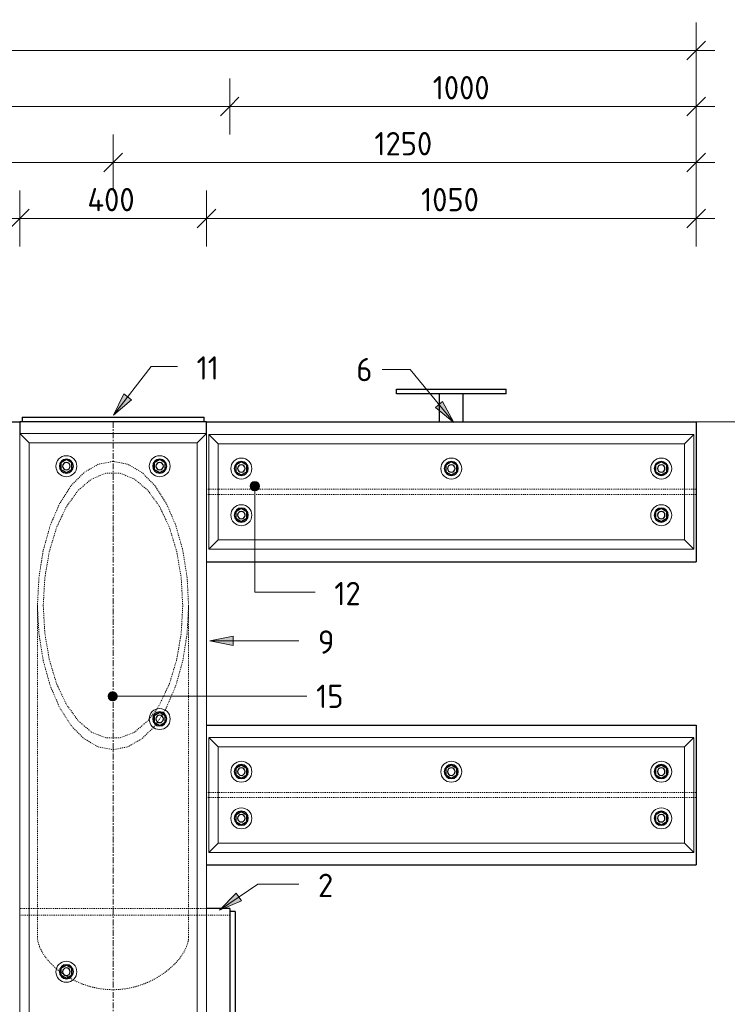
# Model space of a CAD drawing. Header units: millimetres. Extents: x -102180 to -55092, y -1328 to 109139.
# Tile 17 of 42: x -74219 to -72703, y 1461 to 3572. Entities that reach past the tile are written whole.
import ezdxf

# ---------------------------------------------------------------- set-up
doc = ezdxf.new("R2010")
doc.units = ezdxf.units.MM
doc.linetypes.add('Grid Line', pattern=[22.225, 12.7, -3.175, 3.175, -3.175])
doc.linetypes.add('XX-HIDDEN', pattern=[4, 2, -2])
for name, color, linetype, lineweight in [('Multi-Category Tags', 50, 'Continuous', 18), ('Multi-Category Tags-1', 7, 'Continuous', 18), ('N-CO-BC-BETONVORM-G', 50, 'Continuous', 25), ('N-CO-BC-BETONVORM-G-1', 50, 'XX-HIDDEN', 18), ('N-CO-BC-BETONVORM-GN', 10, 'XX-HIDDEN', 18), ('N-CO-KC-KUNSTSTOFVORM-G', 7, 'Continuous', 13), ('N-CO-SC-STAALVORM-G', 10, 'Continuous', 25), ('X-XX-AL-CONSTRUCTIELIJN-G-2', 7, 'Grid Line', 18), ('X-XX-AL-M', 7, 'Continuous', 18), ('X-XX-AL-M-20', 7, 'Continuous', 18), ('X-XX-AL-T25-1', 7, 'Continuous', 13)]:
    doc.layers.add(name, color=color, linetype=linetype, lineweight=lineweight)
doc.styles.add('NLCS-ISO', font='NLCS-ISO.ttf', dxfattribs={"height": 50})
doc.dimstyles.new('2_5_NLCS_diagonal', dxfattribs={"dimscale": 304.8, "dimtxt": 50.137748, "dimasz": 0.131234, "dimexe": 0.19685, "dimexo": 0.0625, "dimgap": 0, "dimtad": 1, "dimdec": 0, "dimzin": 0, "dimdsep": 46, "dimtxsty": 'NLCS-ISO', "dimblk1": 'OBLIQUE', "dimblk2": 'OBLIQUE', "dimsah": 1, "dimcen": 0.09, "dimdle": 0.131234, "dimazin": 0, "dimtfac": 1, "dimtdec": 4, "dimtix": 1, "dimtmove": 0, "dimatfit": 3, "dimfxl": 0.19685, "dimfxlon": 1, "dimtvp": 1, "dimtolj": 1, "dimtzin": 0, "dimarcsym": 2})

# ---------------------------------------------------------------- blocks, each defined once
blk = doc.blocks.new('GM_afdekklepje - GM_afdekklepje-3582460-Section 7')
at = {"layer": 'N-CO-SC-STAALVORM-G'}
for p, q in [((-267422.7, 2720), (-267422.7, 2710)), ((-267422.7, 2720), (-267395.7, 2720)), ((-267395.7, 2720), (-267059.7, 2720)), ((-267059.7, 2720), (-267032.7, 2720)), ((-267032.7, 2710), (-267032.7, 2720))]:
    blk.add_line(p, q, dxfattribs=at)
blk = doc.blocks.new('GM_Hakorit_2850 - GM_Hakorit_2850-3594086-Section 7')
at = {"layer": 'N-CO-KC-KUNSTSTOFVORM-G'}
for p, q in [((-259927.7, 2685), (-259527.8, 2685)), ((-259907.7, 2665), (-259927.7, 2685)), ((-259927.7, 2684.9), (-259927.7, -164.9)), ((-259527.7, 2685), (-259547.7, 2665)), ((-259527.7, 2684.9), (-259527.7, -164.9)), ((-259547.7, 2665), (-259907.7, 2665)), ((-259907.7, 2665), (-259907.7, -145)), ((-259547.7, 2665), (-259547.7, -145))]:
    blk.add_line(p, q, dxfattribs=at)
for centre, start, end in [((-259827.7, 2615), 90, 270), ((-259827.7, 2615), 270, 90), ((-259627.7, 2615), 90, 270), ((-259627.7, 2615), 270, 90), ((-259627.7, 2073), 90, 270), ((-259627.7, 2073), 270, 90), ((-259827.7, 1531), 90, 270), ((-259827.7, 1531), 270, 90)]:
    blk.add_arc(centre, 22.5, start, end, dxfattribs=at)
blk = doc.blocks.new('GM_Hakorit_1120 - GM_Hakorit_1120-3596844-Section 7')
at = {"layer": 'N-CO-KC-KUNSTSTOFVORM-G'}
for p, q in [((-267432.8, 2683), (-268472.7, 2683)), ((-268472.7, 2683), (-268452.7, 2663)), ((-268472.7, 2437.1), (-268472.7, 2682.9)), ((-267452.7, 2663), (-267432.7, 2683)), ((-267432.7, 2682.9), (-267432.7, 2437.1)), ((-267452.7, 2663), (-268452.7, 2663)), ((-268452.7, 2663), (-268452.7, 2457)), ((-267452.7, 2457), (-267452.7, 2663)), ((-268452.7, 2457), (-268472.7, 2437)), ((-267452.7, 2457), (-268452.7, 2457)), ((-267432.7, 2437), (-267452.7, 2457)), ((-267432.8, 2437), (-268472.7, 2437))]:
    blk.add_line(p, q, dxfattribs=at)
for centre, start, end in [((-268402.7, 2610), 0, 180), ((-267952.7, 2610), 360, 180), ((-267502.7, 2610), 0, 180), ((-268402.7, 2610), 180, 0), ((-267952.7, 2610), 180, 360), ((-267502.7, 2610), 180, 0), ((-268402.7, 2510), 0, 180), ((-267502.7, 2510), 0, 180), ((-268402.7, 2510), 180, 0), ((-267502.7, 2510), 180, 0)]:
    blk.add_arc(centre, 22.5, start, end, dxfattribs=at)
blk = doc.blocks.new('GM_Bouten_Moeren_Zeskant - M16-3610774-Section 7')
at = {"layer": 'N-CO-SC-STAALVORM-G'}
for p, q in [((-264777.7, 2623.9), (-264789.7, 2616.9)), ((-264765.7, 2616.9), (-264777.7, 2623.9)), ((-264789.7, 2616.9), (-264789.7, 2603.1)), ((-264789.7, 2603.1), (-264777.7, 2596.1)), ((-264777.7, 2596.1), (-264765.7, 2603.1)), ((-264765.7, 2603.1), (-264765.7, 2616.9))]:
    blk.add_line(p, q, dxfattribs=at)
for radius, start, end in [(15, 0, 180), (8, 0, 180), (15, 180, 0), (8, 180, 0)]:
    blk.add_arc((-264777.7, 2610), radius, start, end, dxfattribs=at)
blk = doc.blocks.new('SF_Stalen afdekplaat2 - SF_Stalen afdekplaat-3629000-Section 7')
at = {"layer": 'N-CO-SC-STAALVORM-G'}
for p, q in [((-259465.7, 1660), (-259477.7, 1660)), ((-259465.7, 1660), (-259465.7, 1410.1)), ((-259465.7, 1109.9), (-259465.7, 860)), ((-259477.7, 860), (-259465.7, 860))]:
    blk.add_line(p, q, dxfattribs=at)
blk = doc.blocks.new('GM_Bouten_Moeren_Zeskant - M16-3699453-Section 7')
at = {"layer": 'N-CO-SC-STAALVORM-G'}
for p, q in [((-259002.7, 2624.1), (-259014.7, 2617.2)), ((-258990.7, 2617.2), (-259002.7, 2624.1)), ((-259014.7, 2617.2), (-259014.7, 2603.3)), ((-259014.7, 2603.3), (-259002.7, 2596.4)), ((-259002.7, 2596.4), (-258990.7, 2603.3)), ((-258990.7, 2603.3), (-258990.7, 2617.2))]:
    blk.add_line(p, q, dxfattribs=at)
for radius, start, end in [(15, 0, 180), (8, 0, 180), (15, 180, 0), (8, 180, 0)]:
    blk.add_arc((-259002.7, 2610.2), radius, start, end, dxfattribs=at)
blk = doc.blocks.new('GM_Bevestigingsplaat radardetector2 - GM_Bevestigingsplaat radardetector2-3834855-Section 7')
at = {"layer": 'N-CO-SC-STAALVORM-G'}
for p, q in [((-259120.2, 2780), (-258885.2, 2780)), ((-259120.2, 2770), (-259120.2, 2780)), ((-258885.2, 2770), (-259120.2, 2770)), ((-259027.7, 2710), (-259027.7, 2770)), ((-258977.7, 2770), (-258977.7, 2710)), ((-258885.2, 2770), (-258885.2, 2780))]:
    blk.add_line(p, q, dxfattribs=at)
blk = doc.blocks.new('NLI_Balk_Buis - ø813_14_2-3568875-Section 7')
at = {"layer": 'N-CO-BC-BETONVORM-GN'}
for p, q in [((-259907.8, 1666.5), (-259927.7, 1666.5)), ((-259927.7, 1652.3), (-259907.8, 1652.3)), ((-259889.7, 1666.5), (-259907.7, 1666.5)), ((-259907.7, 1652.3), (-259889.7, 1652.3)), ((-259565.8, 1666.5), (-259889.6, 1666.5)), ((-259889.6, 1652.3), (-259565.8, 1652.3)), ((-259547.8, 1666.5), (-259565.7, 1666.5)), ((-259565.7, 1652.3), (-259547.8, 1652.3)), ((-259527.8, 1666.5), (-259547.7, 1666.5)), ((-259547.7, 1652.3), (-259527.8, 1652.3)), ((-259527.7, 1652.3), (-259477.7, 1652.3))]:
    blk.add_line(p, q, dxfattribs=at)
at = {"layer": 'N-CO-SC-STAALVORM-G'}
for p, q in [((-259477.7, 1666.5), (-259527.7, 1666.5)), ((-259477.7, 1666.5), (-259477.7, 1652.4)), ((-259477.7, 1652.3), (-259477.7, 1410.1))]:
    blk.add_line(p, q, dxfattribs=at)
blk = doc.blocks.new('NLI_Balk_H - HEB300-V11-Section 7')
at = {"layer": 'N-CO-BC-BETONVORM-GN'}
for p, q in [((-259522.7, 2565.5), (-259527.7, 2565.5)), ((-259502.8, 2565.5), (-259522.7, 2565.5)), ((-258502.8, 2565.5), (-259502.7, 2565.5)), ((-258482.8, 2565.5), (-258502.7, 2565.5)), ((-258477.7, 2565.5), (-258482.7, 2565.5)), ((-259522.7, 2554.5), (-259527.7, 2554.5)), ((-259502.8, 2554.5), (-259522.7, 2554.5)), ((-258502.8, 2554.5), (-259502.7, 2554.5)), ((-258482.8, 2554.5), (-258502.7, 2554.5)), ((-258477.7, 2554.5), (-258482.7, 2554.5))]:
    blk.add_line(p, q, dxfattribs=at)
blk = doc.blocks.new('DIMBLOCK30-Section 7')
at = {"layer": 'X-XX-AL-M-20'}
for p, q in [((-82769.2, 3446.4), (-82769.2, 3566.4)), ((-72769.2, 3446.4), (-72769.2, 3566.4)), ((-82769.2, 3506.4), (-82749.2, 3526.4)), ((-72769.2, 3506.4), (-72749.2, 3526.4)), ((-82809.2, 3506.4), (-72729.2, 3506.4)), ((-82769.2, 3506.4), (-82789.2, 3486.4)), ((-82769.2, 3506.4), (-82769.2, 3446.4)), ((-72769.2, 3506.4), (-72789.2, 3486.4)), ((-72769.2, 3506.4), (-72769.2, 3446.4))]:
    blk.add_line(p, q, dxfattribs=at)
at = {"layer": 'X-XX-AL-M-20', "color": 0, "insert": (-77851.5, 3571.6), "char_height": 50, "width": 197.524, "attachment_point": 1, "line_spacing_factor": 1.135194, "style": 'NLCS-ISO'}
blk.add_mtext('10000', dxfattribs=at)
blk = doc.blocks.new('_Oblique')
at = {"color": 0, "linetype": 'ByBlock', "lineweight": -2}
blk.add_line((-0.5, -0.5), (0.5, 0.5), dxfattribs=at)
blk = doc.blocks.new('DIMBLOCK32-Section 7')
at = {"layer": 'X-XX-AL-M-20'}
for p, q in [((-81719.2, 3326.4), (-81719.2, 3446.4)), ((-73769.2, 3326.4), (-73769.2, 3446.4)), ((-81719.2, 3386.4), (-81699.2, 3406.4)), ((-73769.2, 3386.4), (-73749.2, 3406.4)), ((-81719.2, 3386.4), (-81739.2, 3366.4)), ((-81719.2, 3386.4), (-73769.2, 3386.4)), ((-81719.2, 3386.4), (-81719.2, 3326.4)), ((-73769.2, 3386.4), (-73789.2, 3366.4)), ((-73769.2, 3386.4), (-73769.2, 3326.4))]:
    blk.add_line(p, q, dxfattribs=at)
at = {"layer": 'X-XX-AL-M-20', "color": 0, "insert": (-77814.2, 3451.6), "char_height": 50, "width": 168.009, "attachment_point": 1, "line_spacing_factor": 1.135194, "style": 'NLCS-ISO'}
blk.add_mtext('7950', dxfattribs=at)
blk = doc.blocks.new('DIMBLOCK33-Section 7')
at = {"layer": 'X-XX-AL-M-20'}
for p, q in [((-73769.2, 3326.4), (-73769.2, 3446.4)), ((-72769.2, 3326.4), (-72769.2, 3446.4)), ((-73769.2, 3386.4), (-73749.2, 3406.4)), ((-72769.2, 3386.4), (-72749.2, 3406.4)), ((-73769.2, 3386.4), (-73789.2, 3366.4)), ((-73769.2, 3386.4), (-72729.2, 3386.4)), ((-73769.2, 3386.4), (-73769.2, 3326.4)), ((-72769.2, 3386.4), (-72789.2, 3366.4)), ((-72769.2, 3386.4), (-72769.2, 3326.4))]:
    blk.add_line(p, q, dxfattribs=at)
at = {"layer": 'X-XX-AL-M-20', "color": 0, "insert": (-73334, 3451.6), "char_height": 50, "width": 155.522, "attachment_point": 1, "line_spacing_factor": 1.135194, "style": 'NLCS-ISO'}
blk.add_mtext('1000', dxfattribs=at)
blk = doc.blocks.new('DIMBLOCK40-Section 7')
at = {"layer": 'X-XX-AL-M-20'}
for p, q in [((-75319.2, 3086.4), (-75319.2, 3206.4)), ((-74219.2, 3086.4), (-74219.2, 3206.4)), ((-75319.2, 3146.4), (-75339.2, 3126.4)), ((-75319.2, 3146.4), (-75299.2, 3166.4)), ((-75319.2, 3146.4), (-74219.2, 3146.4)), ((-75319.2, 3146.4), (-75319.2, 3086.4)), ((-74219.2, 3146.4), (-74239.2, 3126.4)), ((-74219.2, 3146.4), (-74199.2, 3166.4)), ((-74219.2, 3146.4), (-74219.2, 3086.4))]:
    blk.add_line(p, q, dxfattribs=at)
at = {"layer": 'X-XX-AL-M-20', "color": 0, "insert": (-74828.8, 3211.6), "char_height": 50, "width": 143.034, "attachment_point": 1, "line_spacing_factor": 1.135194, "style": 'NLCS-ISO'}
blk.add_mtext('1100', dxfattribs=at)
blk = doc.blocks.new('DIMBLOCK41-Section 7')
at = {"layer": 'X-XX-AL-M-20'}
for p, q in [((-74219.2, 3086.4), (-74219.2, 3206.4)), ((-73819.2, 3086.4), (-73819.2, 3206.4)), ((-74219.2, 3146.4), (-74239.2, 3126.4)), ((-74219.2, 3146.4), (-74199.2, 3166.4)), ((-74219.2, 3146.4), (-73819.2, 3146.4)), ((-74219.2, 3146.4), (-74219.2, 3086.4)), ((-73819.2, 3146.4), (-73839.2, 3126.4)), ((-73819.2, 3146.4), (-73799.2, 3166.4)), ((-73819.2, 3146.4), (-73819.2, 3086.4))]:
    blk.add_line(p, q, dxfattribs=at)
at = {"layer": 'X-XX-AL-M-20', "color": 0, "insert": (-74074.1, 3211.6), "char_height": 50, "width": 131.683, "attachment_point": 1, "line_spacing_factor": 1.135194, "style": 'NLCS-ISO'}
blk.add_mtext('400', dxfattribs=at)
blk = doc.blocks.new('DIMBLOCK42-Section 7')
at = {"layer": 'X-XX-AL-M-20'}
for p, q in [((-73819.2, 3086.4), (-73819.2, 3206.4)), ((-72769.2, 3086.4), (-72769.2, 3206.4)), ((-73819.2, 3146.4), (-73839.2, 3126.4)), ((-73819.2, 3146.4), (-73799.2, 3166.4)), ((-73819.2, 3146.4), (-72729.2, 3146.4)), ((-73819.2, 3146.4), (-73819.2, 3086.4)), ((-72769.2, 3146.4), (-72789.2, 3126.4)), ((-72769.2, 3146.4), (-72749.2, 3166.4)), ((-72769.2, 3146.4), (-72769.2, 3086.4))]:
    blk.add_line(p, q, dxfattribs=at)
at = {"layer": 'X-XX-AL-M-20', "color": 0, "insert": (-73359, 3211.6), "char_height": 50, "width": 155.522, "attachment_point": 1, "line_spacing_factor": 1.135194, "style": 'NLCS-ISO'}
blk.add_mtext('1050', dxfattribs=at)
blk = doc.blocks.new('DIMBLOCK57-Section 7')
at = {"layer": 'X-XX-AL-M-20'}
for p, q in [((-75519.2, 3206.4), (-75519.2, 3326.4)), ((-74019.2, 3206.4), (-74019.2, 3326.4)), ((-75519.2, 3266.4), (-75499.2, 3286.4)), ((-74019.2, 3266.4), (-73999.2, 3286.4)), ((-75519.2, 3266.4), (-75539.2, 3246.4)), ((-75519.2, 3266.4), (-74019.2, 3266.4)), ((-75519.2, 3266.4), (-75519.2, 3206.4)), ((-74019.2, 3266.4), (-74039.2, 3246.4)), ((-74019.2, 3266.4), (-74019.2, 3206.4))]:
    blk.add_line(p, q, dxfattribs=at)
at = {"layer": 'X-XX-AL-M-20', "color": 0, "insert": (-74834, 3331.6), "char_height": 50, "width": 155.522, "attachment_point": 1, "line_spacing_factor": 1.135194, "style": 'NLCS-ISO'}
blk.add_mtext('1500', dxfattribs=at)
blk = doc.blocks.new('DIMBLOCK58-Section 7')
at = {"layer": 'X-XX-AL-M-20'}
for p, q in [((-74019.2, 3206.4), (-74019.2, 3326.4)), ((-72769.2, 3206.4), (-72769.2, 3326.4)), ((-74019.2, 3266.4), (-73999.2, 3286.4)), ((-72769.2, 3266.4), (-72749.2, 3286.4)), ((-74019.2, 3266.4), (-74039.2, 3246.4)), ((-74019.2, 3266.4), (-72729.2, 3266.4)), ((-74019.2, 3266.4), (-74019.2, 3206.4)), ((-72769.2, 3266.4), (-72789.2, 3246.4)), ((-72769.2, 3266.4), (-72769.2, 3206.4))]:
    blk.add_line(p, q, dxfattribs=at)
at = {"layer": 'X-XX-AL-M-20', "color": 0, "insert": (-73459, 3331.6), "char_height": 50, "width": 155.522, "attachment_point": 1, "line_spacing_factor": 1.135194, "style": 'NLCS-ISO'}
blk.add_mtext('1250', dxfattribs=at)

msp = doc.modelspace()

# ---------------------------------------------------------------- hatches: boundary and pattern name
at = {"layer": 'Multi-Category Tags'}
for points in [[(-74018.4, 2724.3), (-73979.9, 2757.6), (-73995.7, 2769.9)], [(-73811.6, 2240.9), (-73761.6, 2230.9), (-73761.6, 2250.9)], [(-73790.7, 1663.4), (-73743.7, 1683.2), (-73755, 1699.7)]]:
    msp.add_hatch(color=256, dxfattribs=at).paths.add_polyline_path(points, flags=0)
h = msp.add_hatch(color=256, dxfattribs=at)
edge = h.paths.add_edge_path(flags=0)
edge.add_arc((-73715.3, 2572.1), 10, 0, 360)
at = {"layer": 'X-XX-AL-T25-1'}
msp.add_hatch(color=256, dxfattribs=at).paths.add_polyline_path([(-73288.8, 2708.6), (-73312.9, 2753.5), (-73328.3, 2740.8)], flags=0)
h = msp.add_hatch(color=256, dxfattribs=at)
edge = h.paths.add_edge_path(flags=0)
edge.add_arc((-74019.9, 2121.7), 10, 0, 360)

# ---------------------------------------------------------------- linework, layer by layer
at = {"layer": 'Multi-Category Tags'}
for p, q in [((-74018.4, 2724.3), (-73937.5, 2828.5)), ((-73937.5, 2828.5), (-73881.2, 2828.5)), ((-73995.7, 2769.9), (-74018.4, 2724.3)), ((-73979.9, 2757.6), (-73995.7, 2769.9)), ((-74018.4, 2724.3), (-73979.9, 2757.6)), ((-73715.3, 2572.1), (-73715.3, 2344.8)), ((-73715.3, 2344.8), (-73586, 2344.8)), ((-73761.6, 2250.9), (-73811.6, 2240.9)), ((-73811.6, 2240.9), (-73761.6, 2230.9)), ((-73811.6, 2240.9), (-73621, 2240.9)), ((-73761.6, 2230.9), (-73761.6, 2250.9)), ((-73790.7, 1663.4), (-73708.7, 1719.1)), ((-73708.7, 1719.1), (-73621, 1719.1)), ((-73755, 1699.7), (-73790.7, 1663.4)), ((-73743.7, 1683.2), (-73755, 1699.7)), ((-73790.7, 1663.4), (-73743.7, 1683.2))]:
    msp.add_line(p, q, dxfattribs=at)
msp.add_circle((-73715.3, 2572.1), 10, dxfattribs=at)
at = {"layer": 'N-CO-BC-BETONVORM-GN'}
for p, q in [((-74181.2, 2316.2), (-74181.2, 1606.2)), ((-73857.3, 1606.2), (-73857.3, 2316.2)), ((-73941.6, 2072.6), (-73925.5, 2094.2)), ((-73907.7, 2092.1), (-73911.3, 2085.8)), ((-73914.9, 2079.8), (-73923.8, 2066.6)), ((-73912.9, 2083.2), (-73914.9, 2079.9)), ((-73911.4, 2085.7), (-73912.8, 2083.3)), ((-73926.2, 2063.2), (-73927.8, 2061.1)), ((-73923.8, 2066.5), (-73926.2, 2063.3))]:
    msp.add_line(p, q, dxfattribs=at)
at = {"layer": 'N-CO-BC-BETONVORM-GN', "flags": 128}
for points in [[(-74181.2, 2316.2), (-74178, 2376.5), (-74168.8, 2434.5), (-74153.9, 2487.9), (-74133.7, 2534.8), (-74109.2, 2573.2), (-74081.2, 2601.7), (-74050.8, 2619.3), (-74019.2, 2625.3), (-73987.6, 2619.3), (-73957.2, 2601.7), (-73929.2, 2573.2), (-73904.7, 2534.8), (-73884.6, 2487.9), (-73869.6, 2434.5), (-73860.4, 2376.5), (-73857.3, 2316.2)], [(-73869.8, 2316.2), (-73873, 2375.5), (-73882.7, 2432.2), (-73898.3, 2483.9), (-73919.2, 2528.2), (-73944.5, 2563.2), (-73973, 2587.5), (-74003.6, 2599.8), (-74034.8, 2599.8), (-74065.4, 2587.5), (-74093.9, 2563.2), (-74119.2, 2528.2), (-74140.1, 2483.9), (-74155.7, 2432.2), (-74165.4, 2375.5), (-74168.7, 2316.2)], [(-73932.7, 2055), (-73957.2, 2030.8), (-73987.6, 2013.2), (-74019.2, 2007.2), (-74050.8, 2013.2), (-74081.2, 2030.8), (-74109.2, 2059.3), (-74133.7, 2097.7), (-74153.9, 2144.6), (-74168.8, 2198), (-74178, 2256), (-74181.2, 2314.6)], [(-74168.7, 2316.2), (-74165.4, 2257), (-74155.7, 2200.3), (-74140.1, 2148.6), (-74119.2, 2104.3), (-74093.9, 2069.3), (-74065.4, 2045), (-74034.8, 2032.7), (-74003.6, 2032.7), (-73973, 2045), (-73944.5, 2069.3), (-73941.6, 2072.5)], [(-73925.4, 2094.3), (-73919.2, 2104.3), (-73898.3, 2148.6), (-73882.7, 2200.3), (-73873, 2257), (-73869.8, 2316.2)], [(-73857.3, 2314.6), (-73860.4, 2256), (-73869.6, 2198), (-73884.6, 2144.6), (-73904.7, 2097.7), (-73907.7, 2092.2)], [(-73927.9, 2061), (-73929.2, 2059.3), (-73932.7, 2055.1)]]:
    msp.add_lwpolyline(points, dxfattribs=at)
at = {"layer": 'N-CO-BC-BETONVORM-GN'}
for points, knots in [([(-74181.2, 1606.2), (-74181.2, 1598.4), (-74178, 1585.6), (-74168, 1567.7), (-74157.8, 1554.3), (-74148.1, 1544.4), (-74142.1, 1539), (-74140.7, 1537.9)], [0, 0, 0, 0, 0.0869565, 0.1304348, 0.173913, 0.2173913, 0.2295535, 0.2295535, 0.2295535, 0.2295535]), ([(-74104.9, 1513.8), (-74101.3, 1512), (-74091.4, 1507.2), (-74074, 1500.6), (-74052.6, 1495.3), (-74030.4, 1492.5), (-74008, 1492.5), (-73985.8, 1495.3), (-73964.4, 1500.6), (-73944.1, 1508.3), (-73925.3, 1517.9), (-73908.3, 1529), (-73893.3, 1541.3), (-73880.6, 1554.3), (-73868.7, 1570), (-73859.6, 1587.8), (-73857.3, 1600.3), (-73857.3, 1606.2)], [0.3232125, 0.3232125, 0.3232125, 0.3232125, 0.3478261, 0.3913043, 0.4347826, 0.4782609, 0.5217391, 0.5652174, 0.6086957, 0.6521739, 0.6956522, 0.7391304, 0.7826087, 0.826087, 0.8695652, 0.9347826, 1, 1, 1, 1]), ([(-74131.2, 1530.3), (-74130.8, 1529.9), (-74129, 1528.6), (-74127.1, 1527.3), (-74125.8, 1526.3)], [0.2567858, 0.2567858, 0.2567858, 0.2567858, 0.26086957, 0.27150682, 0.27150682, 0.27150682, 0.27150682]), ([(-74115.3, 1519.6), (-74114.5, 1519.1), (-74113.5, 1518.5), (-74112.6, 1518), (-74112.5, 1518)], [0.298252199, 0.298252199, 0.298252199, 0.298252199, 0.304347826, 0.304984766, 0.304984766, 0.304984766, 0.304984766])]:
    msp.add_open_spline(points, degree=3, knots=knots, dxfattribs=at)
for points in [[(-74140.7, 1537.8), (-74138.6, 1536), (-74136.5, 1534.3), (-74134.3, 1532.6)], [(-74134.2, 1532.5), (-74133.3, 1531.8), (-74132.3, 1531.1), (-74131.4, 1530.4)], [(-74125.5, 1526.2), (-74124.2, 1525.2), (-74122.8, 1524.3), (-74121.4, 1523.4)], [(-74121.2, 1523.3), (-74119.3, 1522), (-74117.3, 1520.8), (-74115.4, 1519.6)], [(-74112.4, 1517.9), (-74110, 1516.5), (-74107.5, 1515.1), (-74105, 1513.8)]]:
    msp.add_open_spline(points, degree=3, dxfattribs=at)
at = {"layer": 'N-CO-SC-STAALVORM-G'}
for p, q in [((-75319.2, 2710), (-74219.2, 2710)), ((-74187.2, 2710), (-74219.2, 2710)), ((-74219.2, 2710), (-74219.2, 2685)), ((-73851.2, 2710), (-74187.2, 2710)), ((-73819.2, 2710), (-73851.2, 2710)), ((-73819.2, 2685), (-73819.2, 2710)), ((-73819.2, 2710), (-72769.2, 2710)), ((-72769.2, 2710), (-72769.2, 2410)), ((-73819.2, 2410), (-72769.2, 2410)), ((-73819.2, 2060), (-72769.2, 2060)), ((-72769.2, 2060), (-72769.2, 1760)), ((-73819.2, 1760), (-72769.2, 1760))]:
    msp.add_line(p, q, dxfattribs=at)
at = {"layer": 'X-XX-AL-CONSTRUCTIELIJN-G-2'}
msp.add_line((-74019.2, 2710), (-74019.2, -190), dxfattribs=at)
at = {"layer": 'X-XX-AL-M'}
msp.add_line((-72769.2, 2710), (-72287.9, 2710), dxfattribs=at)
at = {"layer": 'X-XX-AL-T25-1'}
for p, q in [((-73440.8, 2822.3), (-73442.1, 2822.3)), ((-73382.5, 2822.3), (-73440.8, 2822.3)), ((-73288.8, 2708.6), (-73382.5, 2822.3)), ((-73312.9, 2753.5), (-73328.3, 2740.8)), ((-73288.8, 2708.6), (-73312.9, 2753.5)), ((-73328.3, 2740.8), (-73288.8, 2708.6)), ((-74019.9, 2121.7), (-73603.8, 2121.7))]:
    msp.add_line(p, q, dxfattribs=at)
msp.add_circle((-74019.9, 2121.7), 10, dxfattribs=at)

# ---------------------------------------------------------------- block references
at = {"layer": 'N-CO-BC-BETONVORM-G'}
for name, p in [('GM_Bevestigingsplaat radardetector2 - GM_Bevestigingsplaat radardetector2-3834855-Section 7', (185708.5, 0)), ('GM_afdekklepje - GM_afdekklepje-3582460-Section 7', (193208.5, 0)), ('GM_Hakorit_2850 - GM_Hakorit_2850-3594086-Section 7', (185708.5, 0)), ('GM_Hakorit_1120 - GM_Hakorit_1120-3596844-Section 7', (194658.5, 0)), ('GM_Bouten_Moeren_Zeskant - M16-3610774-Section 7', (190658.5, 5.2)), ('GM_Bouten_Moeren_Zeskant - M16-3610774-Section 7', (190858.5, 5.2)), ('GM_Bouten_Moeren_Zeskant - M16-3610774-Section 7', (191033.5, 0.2)), ('GM_Bouten_Moeren_Zeskant - M16-3699453-Section 7', (185708.5, 0)), ('GM_Bouten_Moeren_Zeskant - M16-3699453-Section 7', (186158.5, 0)), ('GM_Bouten_Moeren_Zeskant - M16-3610774-Section 7', (191033.5, -99.8)), ('GM_Bouten_Moeren_Zeskant - M16-3699453-Section 7', (186158.5, -100)), ('GM_Bouten_Moeren_Zeskant - M16-3610774-Section 7', (190858.5, -536.8)), ('GM_Hakorit_1120 - GM_Hakorit_1120-3596844-Section 7', (194658.5, -650)), ('GM_Bouten_Moeren_Zeskant - M16-3610774-Section 7', (191033.5, -649.8)), ('GM_Bouten_Moeren_Zeskant - M16-3699453-Section 7', (185708.5, -650)), ('GM_Bouten_Moeren_Zeskant - M16-3699453-Section 7', (186158.5, -650)), ('GM_Bouten_Moeren_Zeskant - M16-3610774-Section 7', (191033.5, -749.8)), ('GM_Bouten_Moeren_Zeskant - M16-3699453-Section 7', (186158.5, -750)), ('SF_Stalen afdekplaat2 - SF_Stalen afdekplaat-3629000-Section 7', (185708.5, 0)), ('GM_Bouten_Moeren_Zeskant - M16-3610774-Section 7', (190658.5, -1078.8))]:
    msp.add_blockref(name, p, dxfattribs=at)
at = {"layer": 'N-CO-BC-BETONVORM-G-1'}
for name, p in [('NLI_Balk_H - HEB300-V11-Section 7', (185708.5, 0)), ('NLI_Balk_H - HEB300-V11-Section 7', (185708.5, -650)), ('NLI_Balk_Buis - ø813_14_2-3568875-Section 7', (185708.5, 0))]:
    msp.add_blockref(name, p, dxfattribs=at)

# ---------------------------------------------------------------- texts
at = {"layer": 'Multi-Category Tags-1', "char_height": 50, "attachment_point": 1, "style": 'NLCS-ISO'}
for s, insert, width in [('11', (-73840.1, 2850.7), 60.928), ('12', (-73544.9, 2367), 73.755), ('9', (-73579.9, 2263.1), 43.291), ('2', (-73579.9, 1741.3), 43.291)]:
    msp.add_mtext(s, dxfattribs=dict(at, insert=insert, width=width))
at = {"layer": 'X-XX-AL-T25-1', "char_height": 50, "attachment_point": 1, "style": 'NLCS-ISO'}
for s, insert, width in [('6', (-73497.8, 2847.3), 43.291), ('15', (-73583.8, 2146.7), 73.755)]:
    msp.add_mtext(s, dxfattribs=dict(at, insert=insert, width=width))

# ---------------------------------------------------------------- dimensions: what is measured, and where the dimension line sits
at = {"layer": 'X-XX-AL-M'}
for base, p1, p2, override, picture, middle in [((-72769.2, 3506.4), (-82769.2, 3446.4), (-72769.2, 3446.4), {"dimpost": '<>', "dimfxl": 10000}, 'DIMBLOCK30-Section 7', (-77769.2, 3531.4)), ((-73769.2, 3386.4), (-81719.2, 3326.4), (-73769.2, 3326.4), {"dimpost": '<>', "dimfxl": 7950}, 'DIMBLOCK32-Section 7', (-77744.2, 3411.4)), ((-72769.2, 3386.4), (-73769.2, 3326.4), (-72769.2, 3326.4), {"dimpost": '<>', "dimfxl": 1000}, 'DIMBLOCK33-Section 7', (-73269.2, 3411.4)), ((-74019.2, 3266.4), (-75519.2, 3206.4), (-74019.2, 3206.4), {"dimpost": '<>', "dimfxl": 1500}, 'DIMBLOCK57-Section 7', (-74769.2, 3291.4)), ((-72769.2, 3266.4), (-74019.2, 3206.4), (-72769.2, 3206.4), {"dimpost": '<>', "dimfxl": 1250}, 'DIMBLOCK58-Section 7', (-73394.2, 3291.4)), ((-74219.2, 3146.4), (-75319.2, 3086.4), (-74219.2, 3086.4), {"dimpost": '<>', "dimfxl": 1100}, 'DIMBLOCK40-Section 7', (-74769.2, 3171.4)), ((-73819.2, 3146.4), (-74219.2, 3086.4), (-73819.2, 3086.4), {"dimpost": '<>', "dimfxl": 400}, 'DIMBLOCK41-Section 7', (-74019.2, 3171.4)), ((-72769.2, 3146.4), (-73819.2, 3086.4), (-72769.2, 3086.4), {"dimpost": '<>', "dimfxl": 1050}, 'DIMBLOCK42-Section 7', (-73294.2, 3171.4))]:
    dim = msp.add_linear_dim(base=base, p1=p1, p2=p2, dimstyle='2_5_NLCS_diagonal', override=override, dxfattribs=at)
    dim.commit()
    dim.dimension.update_dxf_attribs({"geometry": picture, "text_midpoint": middle})

doc.saveas('drawing.dxf')
